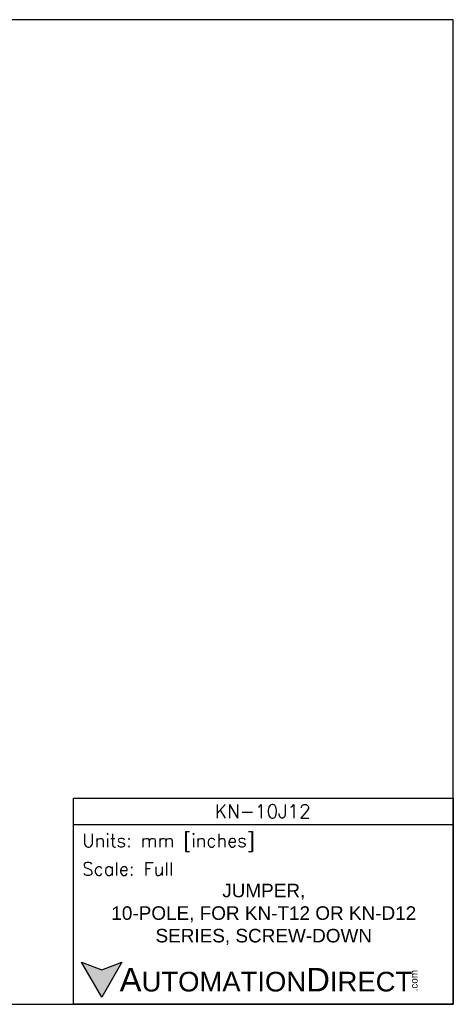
# Model space of a CAD drawing. Header units: inches. Extents: x 0 to 279, y 0 to 216.
# Tile 4 of 4: x 184 to 279, y 0 to 216. Entities that reach past the tile are written whole.
import ezdxf

# ---------------------------------------------------------------- set-up
doc = ezdxf.new("R2010")
doc.units = ezdxf.units.IN
doc.header["$LTSCALE"] = 10
doc.header["$MEASUREMENT"] = 0
doc.layers.add('TEXT', color=140, linetype='Continuous')
doc.styles.add('\\M+2ABAC\\M+2A6A11', font='txt')
doc.styles.add('ROMANS', font='romans.shx')

msp = doc.modelspace()

# ---------------------------------------------------------------- hatches: boundary and pattern name
at = {"layer": 'TEXT'}
msp.add_hatch(color=256, dxfattribs=at).paths.add_polyline_path([(206.74, 9.21), (202.31, 7.59), (197.87, 9.21), (202.31, 1.53)])

# ---------------------------------------------------------------- linework, layer by layer
at = {"layer": 'DEFPOINTS'}
msp.add_lwpolyline([(279.4, 215.9), (0, 215.9), (0, 0), (279.4, 0)], close=True, dxfattribs=at)
at = {"layer": 'TEXT'}
msp.add_line((196.09, 39.42), (279.4, 39.42), dxfattribs=at)
for points in [[(196.09, 0), (196.09, 45.17), (279.4, 45.17), (279.4, 0)], [(206.74, 9.21), (202.31, 1.53), (197.87, 9.21), (202.31, 7.59)]]:
    msp.add_lwpolyline(points, close=True, dxfattribs=at)

# ---------------------------------------------------------------- texts
for s, insert, char_height, width, attachment_point, style in [('KN-10J12', (237.62, 42.33), 2.97, 55.9017, 5, 'ROMANS'), (' Units: mm [inches]', (196.09, 35.43), 2.8712, 83.3079, 4, 'ROMANS'), (' Scale: Full', (196.09, 29.69), 2.8712, 83.3079, 4, 'ROMANS'), ('{\\fArial|b0|i0|c0|p34;     \\H1.2x;A\\H0.8333x;UTOMATION\\H1.2x;D\\H0.8333x;IRECT}', (197.87, 5.37), 4.3068, 72.9565, 4, '\\M+2ABAC\\M+2A6A11')]:
    msp.add_mtext(s, dxfattribs=dict(at, insert=insert, char_height=char_height, width=width, attachment_point=attachment_point, style=style))
at = {"layer": 'TEXT', "insert": (237.84, 19.73), "char_height": 2.9698, "width": 82.8914, "attachment_point": 5}
msp.add_mtext('{\\fArial|b0|i0|c0|p34;JUMPER,\\P10-POLE, FOR KN-T12 OR KN-D12 \\PSERIES, SCREW-DOWN}', dxfattribs=at)
at = {"layer": 'TEXT', "insert": (270.01, 2.84), "char_height": 1.5505, "width": 4.5946, "attachment_point": 1, "rotation": 90, "style": '\\M+2ABAC\\M+2A6A11'}
msp.add_mtext('{\\fArial|b0|i0|c0|p34;.com}', dxfattribs=at)

doc.saveas('drawing.dxf')
